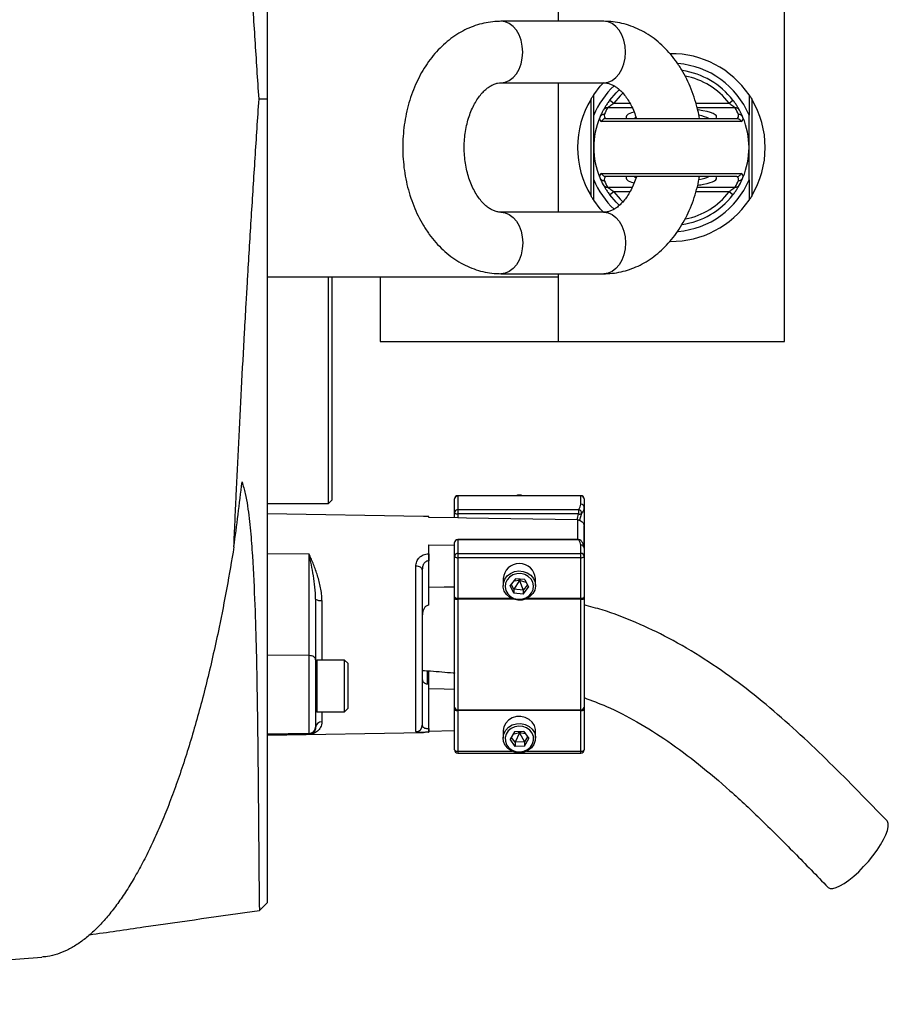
# Model space of a CAD drawing. Header units: millimetres. Extents: x 536 to 2684, y 1129 to 1841.
# Tile 8 of 10: x 2416 to 2684, y 1205 to 1509. Entities that reach past the tile are written whole.
import ezdxf

# ---------------------------------------------------------------- set-up
doc = ezdxf.new("R2010")
doc.units = ezdxf.units.MM

msp = doc.modelspace()

# ---------------------------------------------------------------- linework, layer by layer
at = {"color": 7, "linetype": 'Continuous', "lineweight": 25}
for p, q in [((2492.1, 1732.93), (2492.1, 1484.51)), ((2582.1, 1529.51), (2582.1, 1508.51)), ((2652.1, 1409.51), (2652.1, 1529.51)), ((2596.24, 1508.51), (2564.43, 1508.51)), ((2564.43, 1489.51), (2596.24, 1489.51)), ((2582.1, 1489.51), (2582.1, 1449.51)), ((2489.64, 1484.51), (2492.1, 1484.51)), ((2492.1, 1484.51), (2492.1, 1236.09)), ((2592.28, 1454.53), (2592.28, 1484.49)), ((2598.1, 1484.16), (2599.28, 1483.25)), ((2634.92, 1483.25), (2636.11, 1484.16)), ((2641.93, 1484.49), (2641.93, 1454.53)), ((2593.1, 1469.51), (2593.1, 1479.51)), ((2641.1, 1469.51), (2641.1, 1479.51)), ((2638.69, 1477.51), (2595.52, 1477.51)), ((2596.91, 1478.51), (2637.3, 1478.51)), ((2593.1, 1459.51), (2593.1, 1469.51)), ((2641.1, 1459.51), (2641.1, 1469.51)), ((2595.52, 1461.51), (2638.69, 1461.51)), ((2637.3, 1460.51), (2596.91, 1460.51)), ((2599.28, 1455.77), (2598.1, 1454.86)), ((2636.11, 1454.86), (2634.92, 1455.77)), ((2596.24, 1449.51), (2564.43, 1449.51)), ((2564.43, 1430.51), (2596.24, 1430.51)), ((2582.1, 1430.51), (2582.1, 1409.51)), ((2492.1, 1429.51), (2582.1, 1429.51)), ((2511.1, 1359.51), (2511.1, 1429.51)), ((2512.1, 1429.51), (2512.1, 1360.51)), ((2527.1, 1429.51), (2527.1, 1409.51)), ((2527.1, 1409.51), (2582.1, 1409.51)), ((2582.1, 1409.51), (2652.1, 1409.51)), ((2511.1, 1359.51), (2512.1, 1360.51)), ((2550.1, 1356.69), (2550.1, 1360.91)), ((2589.1, 1361.91), (2551.1, 1361.91)), ((2551.1, 1361.82), (2551.1, 1357.59)), ((2589.1, 1361.82), (2551.1, 1361.82)), ((2589.1, 1359.26), (2589.1, 1361.82)), ((2590.1, 1360.91), (2590.1, 1358.36)), ((2492.1, 1359.51), (2511.1, 1359.51)), ((2551.1, 1357.59), (2551.1, 1356.27)), ((2551.1, 1357.59), (2588.4, 1357.59)), ((2588.4, 1357.59), (2588.4, 1356.27)), ((2590.1, 1358.36), (2590.1, 1345.72)), ((2540.46, 1355.5), (2492.1, 1356.34)), ((2542.1, 1355.47), (2542.07, 1355.47)), ((2542.1, 1355.18), (2542.1, 1355.47)), ((2551.1, 1355.03), (2542.1, 1355.18)), ((2550.1, 1355.05), (2550.1, 1356.69)), ((2588.4, 1356.27), (2551.1, 1356.27)), ((2551.1, 1356.27), (2551.1, 1355.03)), ((2588.14, 1354.42), (2587.93, 1354.42)), ((2590.1, 1345.93), (2590.1, 1352.51)), ((2588.4, 1348.39), (2551.1, 1348.39)), ((2551.1, 1348.3), (2551.1, 1344.07)), ((2588.4, 1348.3), (2551.1, 1348.3)), ((2542.1, 1346.73), (2550.1, 1346.6)), ((2542.1, 1343.92), (2542.1, 1346.73)), ((2550.1, 1343.16), (2550.1, 1347.39)), ((2589.1, 1344.07), (2589.1, 1346.63)), ((2590.1, 1345.72), (2590.1, 1343.16)), ((2505.14, 1343.81), (2492.1, 1343.95)), ((2505.14, 1312.49), (2505.14, 1343.81)), ((2542.07, 1343.92), (2542.1, 1343.92)), ((2550.1, 1330.62), (2550.1, 1343.16)), ((2551.1, 1344.07), (2551.1, 1342.74)), ((2551.1, 1344.07), (2589.1, 1344.07)), ((2589.1, 1342.74), (2551.1, 1342.74)), ((2551.1, 1342.74), (2551.1, 1330.2)), ((2589.1, 1342.74), (2589.1, 1344.07)), ((2589.1, 1330.2), (2589.1, 1342.74)), ((2590.1, 1343.16), (2590.1, 1330.62)), ((2538.14, 1289), (2538.14, 1340.12)), ((2540.1, 1339.04), (2540.1, 1290.99)), ((2542.07, 1341.77), (2542.07, 1328.06)), ((2542.1, 1341.77), (2542.07, 1341.77)), ((2542.1, 1328.06), (2542.1, 1341.77)), ((2565.1, 1336.29), (2565.1, 1334.12)), ((2568.92, 1336.25), (2567.23, 1334.13)), ((2571.8, 1335.98), (2568.92, 1336.25)), ((2569.82, 1336.17), (2570.1, 1335.74)), ((2570.51, 1336.1), (2570.1, 1335.74)), ((2571.8, 1335.98), (2572.98, 1333.59)), ((2575.1, 1334.12), (2575.1, 1336.29)), ((2568.41, 1331.74), (2567.23, 1334.13)), ((2568.41, 1333.01), (2567.62, 1334.61)), ((2570.1, 1335.74), (2568.35, 1335.53)), ((2570.1, 1335.74), (2568.41, 1333.01)), ((2568.41, 1333.01), (2568.41, 1331.74)), ((2571.29, 1332.74), (2568.41, 1333.01)), ((2572.24, 1335.09), (2570.1, 1335.74)), ((2570.1, 1335.74), (2571.29, 1332.74)), ((2572.59, 1334.38), (2571.29, 1332.74)), ((2571.29, 1331.47), (2572.98, 1333.59)), ((2507.1, 1329.95), (2507.1, 1311.22)), ((2550.1, 1330.02), (2550.1, 1330.62)), ((2550.1, 1296.41), (2550.1, 1330.02)), ((2551.1, 1330.2), (2551.1, 1329.9)), ((2551.1, 1329.9), (2551.1, 1295.73)), ((2571.29, 1331.47), (2568.41, 1331.74)), ((2571.29, 1332.74), (2571.29, 1331.47)), ((2589.1, 1329.9), (2589.1, 1330.2)), ((2589.1, 1295.73), (2589.1, 1329.9)), ((2590.1, 1330.62), (2590.1, 1330.02)), ((2590.1, 1330.02), (2590.1, 1296.41)), ((2542.1, 1328.06), (2542.07, 1328.06)), ((2540.23, 1317.11), (2540.1, 1317.11)), ((2505.14, 1312.49), (2492.1, 1312.64)), ((2505.14, 1288.41), (2505.14, 1312.49)), ((2540.1, 1314.48), (2540.23, 1314.48)), ((2540.23, 1313.15), (2540.1, 1313.15)), ((2540.23, 1311.63), (2540.1, 1311.63)), ((2507.1, 1311.22), (2507.1, 1290.41)), ((2516.1, 1311.11), (2507.5, 1311.11)), ((2517.1, 1310.11), (2516.1, 1311.11)), ((2516.1, 1299.73), (2516.1, 1311.11)), ((2517.1, 1310.11), (2517.1, 1300.15)), ((2540.1, 1309.32), (2540.23, 1309.32)), ((2541.73, 1303.65), (2541.73, 1307.68)), ((2542.07, 1303.66), (2542.07, 1289.95)), ((2542.07, 1303.66), (2542.1, 1303.66)), ((2542.1, 1289.95), (2542.1, 1303.66)), ((2516.1, 1295.11), (2516.1, 1299.73)), ((2517.1, 1300.15), (2517.1, 1296.11)), ((2550.1, 1295.89), (2550.1, 1296.41)), ((2590.1, 1296.41), (2590.1, 1295.89)), ((2507.5, 1295.11), (2516.1, 1295.11)), ((2516.1, 1295.11), (2517.1, 1296.11)), ((2550.1, 1283.35), (2550.1, 1295.89)), ((2551.1, 1295.73), (2589.1, 1295.73)), ((2551.1, 1295.73), (2551.1, 1295.47)), ((2589.1, 1295.47), (2551.1, 1295.47)), ((2551.1, 1295.47), (2551.1, 1282.93)), ((2589.1, 1295.47), (2589.1, 1295.73)), ((2589.1, 1282.93), (2589.1, 1295.47)), ((2590.1, 1295.89), (2590.1, 1283.35)), ((2507.1, 1290.41), (2507.1, 1290.25)), ((2492.1, 1287.92), (2540.46, 1288.76)), ((2505.14, 1288.41), (2492.1, 1288.18)), ((2505.14, 1288.15), (2492.1, 1287.92)), ((2505.14, 1288.15), (2505.14, 1288.41)), ((2542.07, 1289.95), (2542.1, 1289.95)), ((2542.07, 1288.8), (2542.1, 1288.8)), ((2550.1, 1289.21), (2542.1, 1289.08)), ((2565.1, 1289.16), (2565.1, 1286.99)), ((2568.56, 1288.95), (2567.22, 1286.63)), ((2568.76, 1285.69), (2567.62, 1287.32)), ((2570.1, 1288.61), (2568.08, 1288.11)), ((2571.45, 1289.05), (2568.56, 1288.95)), ((2570.1, 1288.61), (2568.76, 1285.69)), ((2569.74, 1288.99), (2570.1, 1288.61)), ((2570.42, 1289.01), (2570.1, 1288.61)), ((2571.98, 1288.28), (2570.1, 1288.61)), ((2570.1, 1288.61), (2571.65, 1285.79)), ((2571.45, 1289.05), (2572.99, 1286.84)), ((2572.59, 1287.41), (2571.65, 1285.79)), ((2575.1, 1286.99), (2575.1, 1289.16)), ((2568.76, 1284.42), (2567.22, 1286.63)), ((2571.65, 1285.79), (2568.76, 1285.69)), ((2568.76, 1285.69), (2568.76, 1284.42)), ((2571.65, 1284.52), (2568.76, 1284.42)), ((2571.65, 1284.52), (2572.99, 1286.84)), ((2571.65, 1285.79), (2571.65, 1284.52)), ((2551.1, 1282.35), (2589.1, 1282.35)), ((2489.77, 1233.76), (2492.1, 1236.09))]:
    msp.add_line(p, q, dxfattribs=at)
at = {"color": 8, "linetype": 'Continuous', "lineweight": 25}
for p, q in [((2599.28, 1483.25), (2604.27, 1483.25)), ((2624.67, 1483.25), (2634.92, 1483.25)), ((2605.02, 1481.77), (2597.36, 1481.77)), ((2636.85, 1481.77), (2625.07, 1481.77)), ((2597.36, 1457.25), (2605.01, 1457.25)), ((2604.25, 1455.77), (2599.28, 1455.77)), ((2634.92, 1455.77), (2624.67, 1455.77)), ((2625.07, 1457.25), (2636.85, 1457.25)), ((2551.1, 1361.91), (2551.1, 1361.82)), ((2589.1, 1361.82), (2589.1, 1361.91)), ((2588.14, 1348.39), (2588.14, 1354.42)), ((2589.33, 1356.38), (2588.72, 1354.3)), ((2551.1, 1348.39), (2551.1, 1348.3)), ((2588.4, 1348.39), (2588.4, 1348.3)), ((2551.1, 1330.2), (2567.6, 1330.2)), ((2568.27, 1329.9), (2551.1, 1329.9)), ((2589.1, 1329.9), (2571.94, 1329.9)), ((2572.61, 1330.2), (2589.1, 1330.2)), ((2509.07, 1329.51), (2509.07, 1311.11)), ((2507.5, 1311.11), (2507.5, 1299.73)), ((2542.07, 1307.73), (2542.07, 1303.71)), ((2507.5, 1299.73), (2507.5, 1295.11)), ((2509.07, 1295.11), (2509.07, 1292.03)), ((2551.1, 1282.93), (2567.89, 1282.93)), ((2551.1, 1282.93), (2551.1, 1282.35)), ((2572.32, 1282.93), (2589.1, 1282.93)), ((2589.1, 1282.35), (2589.1, 1282.93))]:
    msp.add_line(p, q, dxfattribs=at)
at = {"color": 8, "linetype": 'Continuous', "lineweight": 25, "flags": 128}
for points in [[(2564.43, 1489.51), (2565.74, 1489.69), (2567, 1490.23), (2568.16, 1491.11), (2569.18, 1492.29), (2570.01, 1493.73), (2570.63, 1495.38), (2571.01, 1497.16), (2571.14, 1499.01), (2571.01, 1500.86), (2570.63, 1502.65), (2570.01, 1504.29), (2569.18, 1505.73), (2568.16, 1506.91), (2567, 1507.79), (2565.74, 1508.33), (2564.43, 1508.51)], [(2596.24, 1489.51), (2597.56, 1489.69), (2598.82, 1490.23), (2599.98, 1491.11), (2600.99, 1492.29), (2601.83, 1493.73), (2602.45, 1495.38), (2602.83, 1497.16), (2602.96, 1499.01), (2602.83, 1500.86), (2602.45, 1502.65), (2601.83, 1504.29), (2600.99, 1505.73), (2599.98, 1506.91), (2598.82, 1507.79), (2597.56, 1508.33), (2596.24, 1508.51), (2596.24, 1508.51)], [(2602.11, 1486.29), (2601.22, 1485.45), (2599.28, 1483.25)], [(2599.28, 1455.77), (2601.22, 1453.57), (2602.1, 1452.74)], [(2564.43, 1449.51), (2565.74, 1449.33), (2567, 1448.79), (2568.16, 1447.91), (2569.18, 1446.73), (2570.01, 1445.29), (2570.63, 1443.65), (2571.01, 1441.86), (2571.14, 1440.01), (2571.01, 1438.16), (2570.63, 1436.38), (2570.01, 1434.73), (2569.18, 1433.29), (2568.16, 1432.11), (2567, 1431.23), (2565.74, 1430.69), (2564.43, 1430.51)], [(2596.24, 1449.51), (2597.56, 1449.33), (2598.82, 1448.79), (2599.98, 1447.91), (2600.99, 1446.73), (2601.83, 1445.29), (2602.45, 1443.65), (2602.83, 1441.86), (2602.96, 1440.01), (2602.83, 1438.16), (2602.45, 1436.38), (2601.83, 1434.73), (2600.99, 1433.29), (2599.98, 1432.11), (2598.82, 1431.23), (2597.56, 1430.69), (2596.24, 1430.51), (2596.24, 1430.51)]]:
    msp.add_lwpolyline(points, dxfattribs=at)
at = {"color": 7, "linetype": 'Continuous', "lineweight": 25, "flags": 128}
for points in [[(2593.1, 1485.79), (2595.12, 1488.43), (2596.18, 1489.59)], [(2598.1, 1484.16), (2600.02, 1486.37), (2601.1, 1487.4)], [(2601.1, 1451.62), (2600.02, 1452.66), (2598.1, 1454.86)], [(2596.19, 1449.42), (2595.12, 1450.59), (2593.1, 1453.23)], [(2550.1, 1356.69), (2550.12, 1356.61), (2550.18, 1356.53), (2550.27, 1356.45), (2550.4, 1356.39), (2550.55, 1356.34), (2550.72, 1356.3), (2550.91, 1356.27), (2551.1, 1356.27)], [(2587.93, 1354.42), (2553.72, 1354.99), (2551.1, 1355.03)], [(2550.1, 1343.16), (2550.12, 1343.08), (2550.18, 1343), (2550.27, 1342.93), (2550.4, 1342.87), (2550.55, 1342.81), (2550.72, 1342.77), (2550.91, 1342.75), (2551.1, 1342.74)], [(2589.1, 1342.74), (2589.3, 1342.75), (2589.49, 1342.77), (2589.66, 1342.81), (2589.81, 1342.87), (2589.94, 1342.93), (2590.03, 1343), (2590.09, 1343.08), (2590.1, 1343.16)], [(2540.1, 1339.04), (2540.07, 1339.25), (2539.96, 1339.45), (2539.77, 1339.64), (2539.53, 1339.8), (2539.23, 1339.93), (2538.89, 1340.03), (2538.52, 1340.1), (2538.14, 1340.12)], [(2569.59, 1329.61), (2568.27, 1329.9), (2567.08, 1330.5), (2566.12, 1331.38), (2565.45, 1332.45), (2565.13, 1333.65), (2565.18, 1334.88), (2565.59, 1336.06), (2566.33, 1337.09), (2567.36, 1337.9), (2568.59, 1338.43), (2569.93, 1338.64), (2571.29, 1338.52), (2572.55, 1338.07), (2573.64, 1337.32), (2574.46, 1336.34), (2574.96, 1335.19), (2575.1, 1333.96), (2574.87, 1332.75), (2574.29, 1331.63), (2573.39, 1330.7), (2572.25, 1330.02), (2570.96, 1329.65), (2569.59, 1329.61)], [(2569.66, 1329.89), (2570.91, 1329.94), (2572.09, 1330.3), (2573.12, 1330.96), (2573.9, 1331.84), (2574.37, 1332.89), (2574.5, 1334.02), (2574.27, 1335.14), (2573.71, 1336.15), (2572.85, 1336.98), (2571.77, 1337.55), (2570.55, 1337.83), (2569.3, 1337.78), (2568.12, 1337.42), (2567.09, 1336.77), (2566.31, 1335.88), (2565.84, 1334.83), (2565.71, 1333.7), (2565.94, 1332.58), (2566.5, 1331.57), (2567.36, 1330.74), (2568.44, 1330.17), (2569.66, 1329.89)], [(2542.1, 1333.64), (2546.87, 1333.73), (2550.1, 1333.78)], [(2550.1, 1330.62), (2550.12, 1330.54), (2550.18, 1330.46), (2550.27, 1330.38), (2550.4, 1330.32), (2550.55, 1330.27), (2550.72, 1330.23), (2550.91, 1330.2), (2551.1, 1330.2)], [(2589.1, 1330.2), (2589.3, 1330.2), (2589.49, 1330.23), (2589.66, 1330.27), (2589.81, 1330.32), (2589.94, 1330.38), (2590.03, 1330.46), (2590.09, 1330.54), (2590.1, 1330.62)], [(2507.1, 1311.22), (2507.07, 1311.46), (2506.96, 1311.7), (2506.77, 1311.92), (2506.53, 1312.11), (2506.23, 1312.27), (2505.89, 1312.39), (2505.52, 1312.46), (2505.14, 1312.49)], [(2550.1, 1302.02), (2546.87, 1302.08), (2542.1, 1302.17)], [(2550.1, 1295.89), (2550.12, 1295.81), (2550.18, 1295.73), (2550.27, 1295.66), (2550.4, 1295.59), (2550.55, 1295.54), (2550.72, 1295.5), (2550.91, 1295.48), (2551.1, 1295.47)], [(2575.1, 1289.16), (2575.08, 1289.65), (2574.75, 1290.85), (2574.07, 1291.92), (2573.1, 1292.79), (2571.91, 1293.39), (2570.59, 1293.67), (2569.23, 1293.63), (2567.93, 1293.25), (2566.8, 1292.56), (2565.91, 1291.63), (2565.33, 1290.51), (2565.11, 1289.29), (2565.1, 1289.16)], [(2589.1, 1295.47), (2589.3, 1295.48), (2589.49, 1295.5), (2589.66, 1295.54), (2589.81, 1295.59), (2589.94, 1295.66), (2590.03, 1295.73), (2590.09, 1295.81), (2590.1, 1295.89)], [(2570.3, 1282.46), (2568.95, 1282.58), (2567.68, 1283.03), (2566.59, 1283.77), (2565.76, 1284.74), (2565.25, 1285.89), (2565.11, 1287.12), (2565.33, 1288.33), (2565.91, 1289.45), (2566.8, 1290.39), (2567.93, 1291.07), (2569.23, 1291.45), (2570.59, 1291.5), (2571.91, 1291.21), (2573.1, 1290.61), (2574.07, 1289.74), (2574.75, 1288.67), (2575.08, 1287.48), (2575.04, 1286.24), (2574.63, 1285.06), (2573.89, 1284.03), (2572.87, 1283.21), (2571.64, 1282.68), (2570.3, 1282.46)], [(2570.28, 1282.75), (2571.51, 1282.95), (2572.63, 1283.47), (2573.54, 1284.24), (2574.18, 1285.22), (2574.48, 1286.32), (2574.43, 1287.46), (2574.03, 1288.53), (2573.31, 1289.46), (2572.34, 1290.17), (2571.18, 1290.6), (2569.93, 1290.72), (2568.7, 1290.51), (2567.58, 1290), (2566.67, 1289.22), (2566.03, 1288.25), (2565.73, 1287.14), (2565.78, 1286.01), (2566.18, 1284.93), (2566.9, 1284.01), (2567.87, 1283.3), (2569.03, 1282.87), (2570.28, 1282.75)], [(2550.1, 1283.35), (2550.12, 1283.27), (2550.18, 1283.19), (2550.27, 1283.11), (2550.4, 1283.05), (2550.55, 1283), (2550.72, 1282.96), (2550.91, 1282.93), (2551.1, 1282.93)], [(2589.1, 1282.93), (2589.3, 1282.93), (2589.49, 1282.96), (2589.66, 1283), (2589.81, 1283.05), (2589.94, 1283.11), (2590.03, 1283.19), (2590.09, 1283.27), (2590.1, 1283.35)], [(2665.48, 1240.89), (2665.54, 1240.83), (2666.14, 1240.54), (2666.97, 1240.52), (2667.99, 1240.77), (2669.18, 1241.29), (2670.52, 1242.07), (2671.96, 1243.09), (2673.46, 1244.31), (2675, 1245.71), (2676.53, 1247.26), (2678.01, 1248.9), (2679.4, 1250.6), (2680.67, 1252.32), (2681.78, 1254), (2682.71, 1255.62), (2683.42, 1257.11), (2683.91, 1258.46), (2684.16, 1259.61), (2684.16, 1260.55), (2683.91, 1261.24), (2683.76, 1261.43)], [(2229.88, 1204.72), (2359.75, 1214.52), (2422.46, 1219.25)]]:
    msp.add_lwpolyline(points, dxfattribs=at)
at = {"color": 7, "linetype": 'Continuous', "lineweight": 25}
for centre, radius, start, end in [((2617.1, 1469.51), 29, 34.1484, 90.6211), ((2617.1, 1469.51), 26, 22.6199, 85.5708), ((2617.1, 1469.51), 24, 37.6262, 81.8051), ((2617.1, 1469.51), 26, 132.8133, 157.3801), ((2617.1, 1469.51), 29, 148.8902, 211.1098), ((2617.1, 1469.51), 29, 328.8902, 31.1098), ((2617.1, 1469.51), 24, 151.339, 157.1539), ((2596.34, 1478.25), 1.47, 88.7254, 156.827), ((2597.32, 1480.31), 1.46, 88.4964, 151.0501), ((2597.36, 1479.4), 1.04, 162.3254, 239.69), ((2617.1, 1470.98), 22.5, 151.339, 157.1539), ((2636.89, 1480.31), 1.46, 28.9499, 91.5036), ((2617.1, 1470.98), 22.5, 22.8461, 28.661), ((2636.85, 1479.4), 1.04, 300.31, 17.6746), ((2637.87, 1478.25), 1.47, 23.173, 91.2746), ((2617.1, 1469.51), 24, 22.8461, 28.661), ((2617.1, 1469.51), 24, 157.1539, 202.8461), ((2596.06, 1478.5), 1.13, 162.7903, 240.9577), ((2638.15, 1478.5), 1.13, 299.0423, 17.2097), ((2617.1, 1469.51), 24, 337.1539, 22.8461), ((2596.06, 1460.53), 1.13, 119.0423, 197.2097), ((2638.15, 1460.53), 1.13, 342.7903, 60.9577), ((2617.1, 1469.51), 26, 202.6199, 227.1686), ((2596.34, 1460.77), 1.47, 203.173, 271.2746), ((2617.1, 1469.51), 24, 202.8461, 208.661), ((2597.32, 1458.71), 1.46, 208.9499, 271.5036), ((2597.36, 1459.62), 1.04, 120.31, 197.6746), ((2617.1, 1468.04), 22.5, 202.8461, 208.661), ((2617.1, 1469.51), 26, 274.5141, 337.3801), ((2617.1, 1468.04), 22.5, 331.339, 337.1539), ((2636.89, 1458.71), 1.46, 268.4964, 331.0501), ((2636.85, 1459.62), 1.04, 342.3254, 59.69), ((2637.87, 1460.77), 1.47, 268.7254, 336.827), ((2617.1, 1469.51), 24, 331.339, 337.1539), ((2617.1, 1469.51), 24, 278.036, 322.3738), ((2617.1, 1469.51), 29, 269.3636, 325.8516), ((2551.1, 1360.91), 1, 90, 180), ((2551.06, 1360.86), 0.957, 87.3247, 177.0479), ((2570.1, 1358.82), 3.28, 70.563, 109.437), ((2589.1, 1360.91), 1, 0, 90), ((2589.15, 1360.86), 0.957, 2.9521, 92.6753), ((2551.06, 1356.64), 0.957, 87.3247, 177.0479), ((2588.25, 1356.52), 1.09, 352.4634, 81.7428), ((2589.15, 1358.31), 0.957, 2.9521, 92.6753), ((2588.74, 1357.37), 1.16, 253.119, 300.4631), ((2551.1, 1347.39), 1, 90, 180), ((2551.06, 1347.34), 0.957, 87.3247, 177.0479), ((2588.4, 1347.39), 1, 40.9851, 90), ((2589.15, 1345.67), 0.957, 2.9521, 92.6753), ((2456.66, 1342.85), 85.42, 359.2782, 0.7218), ((2551.06, 1343.11), 0.957, 87.3247, 177.0479), ((2589.15, 1343.11), 0.957, 2.9521, 92.6753), ((2570.1, 1335.9), 5.02, 4.4393, 175.5607), ((2508.61, 1332.09), 2.61, 234.8587, 280.1607), ((2550.86, 1331.99), 2.1, 248.9941, 276.7189), ((2589.35, 1331.99), 2.1, 263.2811, 291.0059), ((2507.5, 1310.71), 0.4, 90, 180), ((2550.97, 1296.61), 0.888, 192.8925, 278.7196), ((2589.24, 1296.61), 0.888, 261.2804, 347.1075), ((2507.5, 1295.51), 0.4, 180, 270), ((2505.1, 1290.41), 2, 270.9994, 359.9994), ((2508.99, 1290.14), 1.89, 87.7132, 176.4652), ((2538.11, 1290.99), 1.99, 270.7545, 359.7637), ((2522.06, 1289.37), 20.02, 358.348, 1.652), ((2551.1, 1283.35), 1, 180, 270), ((2589.1, 1283.35), 1, 270, 0)]:
    msp.add_arc(centre, radius, start, end, dxfattribs=at)
at = {"color": 8, "linetype": 'Continuous', "lineweight": 25}
for centre, radius, start, end in [((2617.1, 1469.51), 22.5, 37.6262, 79.0649), ((2617.1, 1469.51), 22.5, 281.185, 322.3738), ((2588.56, 1347.49), 0.817, 43.5963, 100.8042)]:
    msp.add_arc(centre, radius, start, end, dxfattribs=at)
for centre, major_axis, ratio, start_param, end_param in [((2617.1, 1478.94), (14, 0), 0.194444, 2.55405, 3.30038), ((2617.1, 1478.94), (14, 0), 0.194444, 6.124398, 7.223953), ((2617.1, 1477.47), (12.5, 0), 0.217778, 0.392792, 0.824784), ((2617.1, 1477.47), (12.5, 0), 0.217778, 2.656633, 2.748801), ((2617.1, 1460.08), (14, 0), 0.194444, 2.982805, 3.731471), ((2617.1, 1461.55), (12.5, 0), 0.217778, 3.534384, 3.647206), ((2617.1, 1461.55), (12.5, 0), 0.217778, 5.474528, 5.890394), ((2617.1, 1460.08), (14, 0), 0.194444, 5.501087, 6.441973)]:
    msp.add_ellipse(centre, major_axis=major_axis, ratio=ratio, start_param=start_param, end_param=end_param, dxfattribs=at)
at = {"color": 7, "linetype": 'Continuous', "lineweight": 25}
for centre, major_axis, ratio, start_param, end_param in [((2617.1, 1460.08), (14, 0), 0.194444, 5.340168, 5.501087), ((2395.38, 1499.09), (0, 346.57), 0.278119, 4.255142, 4.318751)]:
    msp.add_ellipse(centre, major_axis=major_axis, ratio=ratio, start_param=start_param, end_param=end_param, dxfattribs=at)
for points, knots in [([(2489.64, 1484.51), (2489.23, 1490.62), (2488.83, 1496.7), (2488.04, 1508.81), (2487.66, 1514.83), (2486.54, 1532.84), (2485.83, 1544.75), (2485.09, 1558.02), (2485, 1559.49), (2484.84, 1562.42), (2484.76, 1563.88), (2484.52, 1568.24), (2484.37, 1571.12), (2483.92, 1579.7), (2483.63, 1585.32), (2483.08, 1596.38), (2482.82, 1601.82), (2482.32, 1612.52), (2482.09, 1617.77), (2481.86, 1622.94)], [0, 0, 0, 0, 0.125, 0.125, 0.25, 0.25, 0.5, 0.5, 0.53125, 0.53125, 0.5625, 0.5625, 0.625, 0.625, 0.75, 0.75, 0.875, 0.875, 1, 1, 1, 1]), ([(2564.43, 1508.51), (2563.8, 1508.5), (2562.26, 1508.46), (2559.81, 1508.12), (2557.12, 1507.45), (2554.49, 1506.47), (2551.95, 1505.2), (2549.51, 1503.64), (2547.19, 1501.81), (2545.01, 1499.71), (2542.98, 1497.35), (2541.12, 1494.76), (2539.45, 1491.95), (2537.99, 1488.96), (2536.74, 1485.8), (2535.72, 1482.51), (2534.94, 1479.11), (2534.39, 1475.64), (2534.09, 1472.11), (2534.03, 1468.57), (2534.22, 1465.03), (2534.65, 1461.52), (2535.33, 1458.07), (2536.25, 1454.71), (2537.4, 1451.45), (2538.79, 1448.34), (2540.41, 1445.39), (2542.24, 1442.63), (2544.28, 1440.11), (2546.5, 1437.83), (2548.88, 1435.83), (2551.4, 1434.14), (2554.04, 1432.75), (2556.75, 1431.69), (2559.51, 1430.96), (2562.08, 1430.57), (2563.72, 1430.53), (2564.43, 1430.51)], [0, 0, 0, 0, 0.018361, 0.045573, 0.072781, 0.100096, 0.127624, 0.155447, 0.18362, 0.212163, 0.241059, 0.270261, 0.299703, 0.329312, 0.359023, 0.388786, 0.418562, 0.448339, 0.478118, 0.507907, 0.537719, 0.567565, 0.597459, 0.627412, 0.657431, 0.687511, 0.717627, 0.747726, 0.77774, 0.80758, 0.837152, 0.866369, 0.895175, 0.923551, 0.951524, 0.979157, 1, 1, 1, 1]), ([(2625.78, 1478.51), (2625.63, 1479.32), (2625.27, 1481.29), (2624.42, 1484.31), (2623.27, 1487.57), (2621.88, 1490.69), (2620.26, 1493.63), (2618.43, 1496.39), (2616.39, 1498.92), (2614.17, 1501.19), (2611.79, 1503.19), (2609.27, 1504.89), (2606.63, 1506.27), (2603.92, 1507.33), (2601.16, 1508.06), (2598.59, 1508.45), (2596.95, 1508.49), (2596.24, 1508.51)], [0, 0, 0, 0, 0.0496191, 0.1203384, 0.1912123, 0.2622297, 0.3333313, 0.4043942, 0.4752551, 0.5457065, 0.6155236, 0.6845043, 0.7525127, 0.8195078, 0.8855507, 0.9507915, 1, 1, 1, 1]), ([(2564.43, 1449.51), (2564.29, 1449.51), (2563.8, 1449.53), (2562.99, 1449.67), (2561.92, 1450.06), (2560.86, 1450.66), (2559.75, 1451.49), (2558.62, 1452.59), (2557.51, 1453.98), (2556.46, 1455.6), (2555.51, 1457.44), (2554.69, 1459.48), (2554.02, 1461.68), (2553.51, 1464.02), (2553.18, 1466.45), (2553.04, 1468.93), (2553.09, 1471.43), (2553.33, 1473.9), (2553.76, 1476.28), (2554.36, 1478.55), (2555.12, 1480.67), (2556.01, 1482.59), (2557, 1484.3), (2558.06, 1485.77), (2559.16, 1486.99), (2560.27, 1487.95), (2561.36, 1488.67), (2562.41, 1489.16), (2563.43, 1489.46), (2564.09, 1489.49), (2564.43, 1489.51)], [0, 0, 0, 0, 0.017181, 0.062139, 0.101414, 0.137691, 0.172273, 0.208942, 0.244632, 0.279886, 0.315024, 0.350174, 0.385415, 0.420777, 0.456249, 0.491799, 0.527379, 0.562931, 0.59839, 0.63371, 0.668859, 0.703829, 0.738651, 0.773414, 0.808241, 0.843387, 0.879296, 0.916692, 0.956783, 1, 1, 1, 1]), ([(2596.24, 1489.51), (2596.38, 1489.51), (2596.87, 1489.5), (2597.68, 1489.35), (2598.75, 1488.96), (2599.81, 1488.36), (2600.92, 1487.53), (2602.05, 1486.43), (2603.16, 1485.04), (2604.21, 1483.43), (2605.15, 1481.58), (2605.84, 1479.93), (2606.16, 1478.85), (2606.26, 1478.51)], [0, 0, 0, 0, 0.046897, 0.169609, 0.276812, 0.375829, 0.470221, 0.57031, 0.667726, 0.763954, 0.859862, 0.955805, 1, 1, 1, 1]), ([(2592.28, 1484.49), (2592.37, 1484.65), (2592.46, 1484.79), (2592.63, 1485.07), (2592.72, 1485.21), (2592.88, 1485.46), (2592.96, 1485.57), (2593.07, 1485.74), (2593.1, 1485.79), (2593.1, 1485.79)], [0, 0, 0, 0, 0.25, 0.25, 0.5, 0.5, 0.75, 0.75, 1, 1, 1, 1]), ([(2641.1, 1485.79), (2641.1, 1485.79), (2641.11, 1485.78), (2641.14, 1485.73), (2641.17, 1485.7), (2641.22, 1485.61), (2641.26, 1485.56), (2641.33, 1485.46), (2641.37, 1485.4), (2641.49, 1485.21), (2641.57, 1485.07), (2641.75, 1484.79), (2641.84, 1484.65), (2641.93, 1484.49)], [0, 0, 0, 0, 0.125, 0.125, 0.25, 0.25, 0.375, 0.375, 0.5, 0.5, 0.75, 0.75, 1, 1, 1, 1]), ([(2481.86, 1346.08), (2481.98, 1348.68), (2482.09, 1351.3), (2482.33, 1356.58), (2482.45, 1359.25), (2482.82, 1367.29), (2483.08, 1372.73), (2483.91, 1389.3), (2484.51, 1400.66), (2485.33, 1415.27), (2485.49, 1418.21), (2485.75, 1422.66), (2485.83, 1424.14), (2486.01, 1427.12), (2486.1, 1428.62), (2486.54, 1436.1), (2486.91, 1442.11), (2487.66, 1454.16), (2488.04, 1460.2), (2488.83, 1472.33), (2489.23, 1478.41), (2489.64, 1484.51)], [0, 0, 0, 0, 0.0625, 0.0625, 0.125, 0.125, 0.25, 0.25, 0.5, 0.5, 0.5625, 0.5625, 0.59375, 0.59375, 0.625, 0.625, 0.75, 0.75, 0.875, 0.875, 1, 1, 1, 1]), ([(2598.1, 1484.16), (2597.85, 1483.84), (2597.61, 1483.52), (2597.17, 1482.88), (2596.96, 1482.56), (2596.68, 1482.12), (2596.6, 1481.98), (2596.44, 1481.72), (2596.37, 1481.59), (2596.24, 1481.38), (2596.19, 1481.28), (2596.1, 1481.12), (2596.07, 1481.06), (2596.05, 1481.02)], [0, 0, 0, 0, 0.25, 0.25, 0.5, 0.5, 0.625, 0.625, 0.75, 0.75, 0.875, 0.875, 1, 1, 1, 1]), ([(2597.36, 1481.77), (2597.39, 1481.8), (2597.42, 1481.83), (2597.53, 1481.92), (2597.59, 1481.98), (2597.79, 1482.15), (2597.95, 1482.29), (2598.31, 1482.56), (2598.49, 1482.7), (2598.88, 1482.98), (2599.08, 1483.12), (2599.28, 1483.25)], [0, 0, 0, 0, 0.125, 0.125, 0.25, 0.25, 0.5, 0.5, 0.75, 0.75, 1, 1, 1, 1]), ([(2634.92, 1483.25), (2635.13, 1483.12), (2635.33, 1482.98), (2635.71, 1482.71), (2635.9, 1482.56), (2636.25, 1482.29), (2636.42, 1482.15), (2636.62, 1481.98), (2636.68, 1481.92), (2636.78, 1481.83), (2636.82, 1481.8), (2636.85, 1481.77)], [0, 0, 0, 0, 0.25, 0.25, 0.5, 0.5, 0.75, 0.75, 0.875, 0.875, 1, 1, 1, 1]), ([(2638.16, 1481.02), (2638.14, 1481.06), (2638.11, 1481.12), (2638.02, 1481.28), (2637.96, 1481.38), (2637.84, 1481.6), (2637.77, 1481.72), (2637.61, 1481.98), (2637.52, 1482.12), (2637.34, 1482.42), (2637.24, 1482.57), (2637.03, 1482.88), (2636.93, 1483.04), (2636.59, 1483.52), (2636.36, 1483.84), (2636.11, 1484.16)], [0, 0, 0, 0, 0.125, 0.125, 0.25, 0.25, 0.375, 0.375, 0.5, 0.5, 0.625, 0.625, 0.75, 0.75, 1, 1, 1, 1]), ([(2596.83, 1478.51), (2596.69, 1478.5), (2596.55, 1478.47), (2596.28, 1478.37), (2596.15, 1478.3), (2595.92, 1478.13), (2595.81, 1478.02), (2595.64, 1477.78), (2595.57, 1477.65), (2595.52, 1477.51)], [0, 0, 0, 0, 0.25, 0.25, 0.5, 0.5, 0.75, 0.75, 1, 1, 1, 1]), ([(2637.37, 1478.51), (2637.52, 1478.5), (2637.66, 1478.47), (2637.93, 1478.37), (2638.06, 1478.3), (2638.29, 1478.13), (2638.39, 1478.02), (2638.57, 1477.78), (2638.64, 1477.65), (2638.69, 1477.51)], [0, 0, 0, 0, 0.25, 0.25, 0.5, 0.5, 0.75, 0.75, 1, 1, 1, 1]), ([(2596.83, 1460.51), (2596.69, 1460.52), (2596.55, 1460.55), (2596.28, 1460.65), (2596.15, 1460.72), (2595.92, 1460.9), (2595.81, 1461), (2595.64, 1461.24), (2595.57, 1461.37), (2595.52, 1461.51)], [0, 0, 0, 0, 0.25, 0.25, 0.5, 0.5, 0.75, 0.75, 1, 1, 1, 1]), ([(2637.37, 1460.51), (2637.52, 1460.52), (2637.66, 1460.55), (2637.93, 1460.65), (2638.06, 1460.72), (2638.29, 1460.9), (2638.39, 1461), (2638.57, 1461.24), (2638.64, 1461.37), (2638.69, 1461.51)], [0, 0, 0, 0, 0.25, 0.25, 0.5, 0.5, 0.75, 0.75, 1, 1, 1, 1]), ([(2596.05, 1458), (2596.07, 1457.96), (2596.1, 1457.9), (2596.19, 1457.74), (2596.24, 1457.64), (2596.37, 1457.42), (2596.44, 1457.3), (2596.6, 1457.04), (2596.69, 1456.9), (2596.87, 1456.6), (2596.97, 1456.45), (2597.17, 1456.14), (2597.28, 1455.98), (2597.62, 1455.5), (2597.85, 1455.18), (2598.1, 1454.86)], [0, 0, 0, 0, 0.125, 0.125, 0.25, 0.25, 0.375, 0.375, 0.5, 0.5, 0.625, 0.625, 0.75, 0.75, 1, 1, 1, 1]), ([(2606.28, 1460.51), (2606.28, 1460.5), (2606.08, 1459.74), (2605.54, 1458.36), (2604.67, 1456.43), (2603.67, 1454.72), (2602.61, 1453.25), (2601.51, 1452.04), (2600.4, 1451.07), (2599.31, 1450.35), (2598.26, 1449.86), (2597.24, 1449.56), (2596.58, 1449.53), (2596.24, 1449.51)], [0, 0, 0, 0, 0.000971, 0.096837, 0.192216, 0.28719, 0.382002, 0.476991, 0.57285, 0.670788, 0.772785, 0.88213, 1, 1, 1, 1]), ([(2596.24, 1430.51), (2596.87, 1430.52), (2598.41, 1430.56), (2600.86, 1430.9), (2603.55, 1431.58), (2606.18, 1432.55), (2608.72, 1433.82), (2611.16, 1435.38), (2613.48, 1437.21), (2615.66, 1439.32), (2617.69, 1441.67), (2619.55, 1444.26), (2621.22, 1447.07), (2622.68, 1450.06), (2623.93, 1453.22), (2624.93, 1456.52), (2625.55, 1458.96), (2625.75, 1460.32), (2625.78, 1460.51)], [0, 0, 0, 0, 0.0433465, 0.1075873, 0.1718176, 0.2363025, 0.3012879, 0.3669709, 0.4334803, 0.5008628, 0.5690794, 0.6380187, 0.707523, 0.7774223, 0.8475637, 0.9178257, 0.9881187, 1, 1, 1, 1]), ([(2636.11, 1454.86), (2636.36, 1455.18), (2636.6, 1455.5), (2637.04, 1456.14), (2637.25, 1456.46), (2637.53, 1456.9), (2637.61, 1457.04), (2637.77, 1457.31), (2637.84, 1457.43), (2637.97, 1457.65), (2638.02, 1457.74), (2638.11, 1457.9), (2638.14, 1457.96), (2638.16, 1458)], [0, 0, 0, 0, 0.25, 0.25, 0.5, 0.5, 0.625, 0.625, 0.75, 0.75, 0.875, 0.875, 1, 1, 1, 1]), ([(2593.1, 1453.23), (2593.1, 1453.23), (2593.1, 1453.24), (2593.06, 1453.29), (2593.04, 1453.33), (2592.99, 1453.41), (2592.95, 1453.46), (2592.88, 1453.57), (2592.84, 1453.62), (2592.72, 1453.81), (2592.63, 1453.95), (2592.46, 1454.23), (2592.37, 1454.38), (2592.28, 1454.53)], [0, 0, 0, 0, 0.125, 0.125, 0.25, 0.25, 0.375, 0.375, 0.5, 0.5, 0.75, 0.75, 1, 1, 1, 1]), ([(2599.28, 1455.77), (2599.08, 1455.91), (2598.88, 1456.04), (2598.5, 1456.32), (2598.31, 1456.46), (2597.96, 1456.73), (2597.79, 1456.87), (2597.59, 1457.04), (2597.53, 1457.1), (2597.42, 1457.19), (2597.39, 1457.22), (2597.36, 1457.25)], [0, 0, 0, 0, 0.25, 0.25, 0.5, 0.5, 0.75, 0.75, 0.875, 0.875, 1, 1, 1, 1]), ([(2636.85, 1457.25), (2636.82, 1457.22), (2636.78, 1457.19), (2636.68, 1457.1), (2636.62, 1457.04), (2636.42, 1456.87), (2636.25, 1456.73), (2635.9, 1456.46), (2635.71, 1456.32), (2635.33, 1456.04), (2635.13, 1455.91), (2634.92, 1455.77)], [0, 0, 0, 0, 0.125, 0.125, 0.25, 0.25, 0.5, 0.5, 0.75, 0.75, 1, 1, 1, 1]), ([(2641.93, 1454.53), (2641.84, 1454.38), (2641.75, 1454.23), (2641.58, 1453.95), (2641.49, 1453.81), (2641.33, 1453.57), (2641.25, 1453.45), (2641.14, 1453.28), (2641.1, 1453.23), (2641.1, 1453.23)], [0, 0, 0, 0, 0.25, 0.25, 0.5, 0.5, 0.75, 0.75, 1, 1, 1, 1]), ([(2484.39, 1366.16), (2484.74, 1364.98), (2485.45, 1362.6), (2486.3, 1357.49), (2487.05, 1351.03), (2487.78, 1340.68), (2488.37, 1328.08), (2488.8, 1313.72), (2489, 1302.46), (2489.13, 1293.93), (2489.21, 1287.76), (2489.28, 1281.87), (2489.34, 1275.93), (2489.39, 1270.02), (2489.44, 1264.23), (2489.49, 1258.9), (2489.53, 1254), (2489.56, 1249.57), (2489.6, 1245.63), (2489.63, 1242.23), (2489.66, 1239.49), (2489.68, 1237.34), (2489.71, 1235.73), (2489.73, 1234.59), (2489.75, 1233.88), (2489.77, 1233.8), (2489.77, 1233.77)], [0, 0, 0, 0, 0.017468, 0.035063, 0.069971, 0.104887, 0.174895, 0.244677, 0.314752, 0.350293, 0.385834, 0.421563, 0.457292, 0.499663, 0.542034, 0.584742, 0.627451, 0.671241, 0.715032, 0.759203, 0.803373, 0.84279, 0.882207, 0.921902, 0.961596, 1, 1, 1, 1]), ([(2588.4, 1357.59), (2588.64, 1357.86), (2588.81, 1358.14), (2589.04, 1358.69), (2589.1, 1358.98), (2589.1, 1359.26)], [0, 0, 0, 0, 0.5, 0.5, 1, 1, 1, 1]), ([(2590.1, 1358.36), (2590.1, 1358.02), (2590.04, 1357.68), (2589.78, 1357.02), (2589.58, 1356.69), (2589.33, 1356.38)], [0, 0, 0, 0, 0.5, 0.5, 1, 1, 1, 1]), ([(2542.07, 1355.47), (2541.64, 1355.47), (2541.06, 1355.49), (2540.59, 1355.49), (2540.46, 1355.5)], [0, 0, 0, 0, 0.7332078, 1, 1, 1, 1]), ([(2588.14, 1354.42), (2588.27, 1354.41), (2588.41, 1354.4), (2588.67, 1354.34), (2588.8, 1354.3), (2589.16, 1354.15), (2589.38, 1354), (2589.65, 1353.72), (2589.73, 1353.62), (2589.87, 1353.41), (2589.93, 1353.3), (2590.02, 1353.07), (2590.05, 1352.95), (2590.1, 1352.71), (2590.1, 1352.59), (2590.1, 1352.47)], [0, 0, 0, 0, 0.125, 0.125, 0.25, 0.25, 0.5, 0.5, 0.625, 0.625, 0.75, 0.75, 0.875, 0.875, 1, 1, 1, 1]), ([(2589.1, 1346.63), (2589.1, 1346.91), (2589.04, 1347.2), (2588.81, 1347.75), (2588.64, 1348.03), (2588.4, 1348.3)], [0, 0, 0, 0, 0.5, 0.5, 1, 1, 1, 1]), ([(2590.09, 1345.73), (2590.1, 1345.77), (2590.12, 1346.14), (2589.93, 1346.82), (2589.59, 1347.55), (2589.24, 1347.92), (2589.13, 1348.03)], [0, 0, 0, 0, 0.050093, 0.43798, 0.830713, 1, 1, 1, 1]), ([(2481.86, 1346.08), (2481.15, 1341.83), (2479.71, 1333.29), (2477.56, 1322.35), (2475.52, 1312.95), (2473.65, 1305), (2471.69, 1297.33), (2469.63, 1289.91), (2467.48, 1282.77), (2465.23, 1275.92), (2462.91, 1269.42), (2460.52, 1263.28), (2458.08, 1257.53), (2455.57, 1252.17), (2453.01, 1247.18), (2450.38, 1242.54), (2447.68, 1238.29), (2444.92, 1234.42), (2442.11, 1230.97), (2439.24, 1227.93), (2436.32, 1225.31), (2433.34, 1223.12), (2430.34, 1221.4), (2427.29, 1220.17), (2424.66, 1219.45), (2423.04, 1219.35), (2422.46, 1219.32)], [0, 0, 0, 0, 0.055748, 0.111691, 0.15096, 0.190228, 0.229762, 0.269296, 0.309647, 0.349998, 0.390621, 0.431245, 0.471649, 0.512054, 0.552715, 0.593377, 0.634829, 0.676281, 0.717998, 0.759714, 0.802475, 0.845235, 0.888281, 0.931327, 0.975276, 1, 1, 1, 1]), ([(2507.1, 1329.95), (2507.1, 1331.21), (2507.02, 1332.43), (2506.77, 1334.84), (2506.61, 1336.02), (2506.24, 1338.33), (2506.03, 1339.46), (2505.7, 1341.12), (2505.59, 1341.66), (2505.37, 1342.74), (2505.25, 1343.28), (2505.14, 1343.81)], [0, 0, 0, 0, 0.25, 0.25, 0.5, 0.5, 0.75, 0.75, 0.875, 0.875, 1, 1, 1, 1]), ([(2509.07, 1329.51), (2509.07, 1330.19), (2509.03, 1330.86), (2508.89, 1332.18), (2508.79, 1332.83), (2508.55, 1334.11), (2508.4, 1334.74), (2508.08, 1335.98), (2507.91, 1336.6), (2507.35, 1338.39), (2506.94, 1339.53), (2506.28, 1341.18), (2506.06, 1341.72), (2505.71, 1342.52), (2505.6, 1342.78), (2505.43, 1343.17), (2505.37, 1343.3), (2505.25, 1343.55), (2505.2, 1343.68), (2505.14, 1343.81)], [0, 0, 0, 0, 0.125, 0.125, 0.25, 0.25, 0.375, 0.375, 0.5, 0.5, 0.75, 0.75, 0.875, 0.875, 0.9375, 0.9375, 0.96875, 0.96875, 1, 1, 1, 1]), ([(2538.14, 1340.12), (2538.14, 1340.61), (2538.22, 1341.07), (2538.46, 1341.75), (2538.57, 1341.96), (2538.82, 1342.37), (2538.97, 1342.56), (2539.22, 1342.83), (2539.32, 1342.92), (2539.51, 1343.08), (2539.61, 1343.16), (2539.93, 1343.37), (2540.16, 1343.5), (2540.67, 1343.71), (2540.94, 1343.79), (2541.49, 1343.89), (2541.78, 1343.92), (2542.07, 1343.92)], [0, 0, 0, 0, 0.25, 0.25, 0.375, 0.375, 0.5, 0.5, 0.5625, 0.5625, 0.625, 0.625, 0.75, 0.75, 0.875, 0.875, 1, 1, 1, 1]), ([(2542.1, 1343.92), (2542.1, 1343.78), (2542.1, 1343.62), (2542.1, 1343.27), (2542.1, 1343.08), (2542.1, 1342.7), (2542.1, 1342.51), (2542.1, 1342.13), (2542.1, 1341.94), (2542.1, 1341.77)], [0, 0, 0, 0, 0.25, 0.25, 0.5, 0.5, 0.75, 0.75, 1, 1, 1, 1]), ([(2542.07, 1341.77), (2541.91, 1341.77), (2541.74, 1341.75), (2541.44, 1341.66), (2541.29, 1341.59), (2541.03, 1341.42), (2540.91, 1341.32), (2540.7, 1341.09), (2540.61, 1340.96), (2540.45, 1340.7), (2540.39, 1340.56), (2540.28, 1340.27), (2540.23, 1340.12), (2540.13, 1339.67), (2540.1, 1339.36), (2540.1, 1339.04)], [0, 0, 0, 0, 0.125, 0.125, 0.25, 0.25, 0.375, 0.375, 0.5, 0.5, 0.625, 0.625, 0.75, 0.75, 1, 1, 1, 1]), ([(2541.73, 1327.96), (2541.58, 1327.92), (2541.43, 1327.85), (2541.16, 1327.68), (2541.04, 1327.58), (2540.72, 1327.23), (2540.55, 1326.95), (2540.31, 1326.37), (2540.23, 1326.06), (2540.13, 1325.43), (2540.1, 1325.12), (2540.1, 1324.8)], [0, 0, 0, 0, 0.125, 0.125, 0.25, 0.25, 0.5, 0.5, 0.75, 0.75, 1, 1, 1, 1]), ([(2683.76, 1261.43), (2680.81, 1264.46), (2674.96, 1270.5), (2666.08, 1279.41), (2657.01, 1288.07), (2647.64, 1296.41), (2637.8, 1304.3), (2627.37, 1311.56), (2616.81, 1317.77), (2606.24, 1322.81), (2597.47, 1326.21), (2591.99, 1327.64), (2590.1, 1328.14)], [0, 0, 0, 0, 0.11056, 0.219929, 0.328681, 0.437275, 0.545815, 0.654571, 0.763588, 0.858181, 0.951274, 1, 1, 1, 1]), ([(2540.1, 1307.93), (2540.95, 1307.86), (2544.14, 1307.62), (2547.49, 1307.36), (2549.99, 1307.11), (2550.15, 1307.1)], [0, 0, 0, 0, 0.252874, 0.951033, 1, 1, 1, 1]), ([(2540.1, 1305.23), (2540.1, 1305.06), (2540.13, 1304.9), (2540.23, 1304.58), (2540.31, 1304.44), (2540.49, 1304.23), (2540.56, 1304.17), (2540.73, 1304.05), (2540.82, 1303.99), (2541.04, 1303.89), (2541.16, 1303.85), (2541.43, 1303.77), (2541.58, 1303.74), (2541.73, 1303.73)], [0, 0, 0, 0, 0.25, 0.25, 0.5, 0.5, 0.625, 0.625, 0.75, 0.75, 0.875, 0.875, 1, 1, 1, 1]), ([(2590.1, 1299.49), (2592.44, 1298.62), (2598.11, 1296.51), (2606.77, 1291.99), (2616.28, 1286), (2625.84, 1278.84), (2635.5, 1270.61), (2645.3, 1261.42), (2655.31, 1251.41), (2662.03, 1244.45), (2665.48, 1240.89)], [0, 0, 0, 0, 0.075272, 0.182927, 0.298026, 0.42146, 0.553637, 0.694484, 0.843541, 1, 1, 1, 1]), ([(2509.07, 1292.03), (2509.07, 1291.71), (2509.03, 1291.4), (2508.89, 1290.84), (2508.79, 1290.59), (2508.42, 1289.87), (2508.1, 1289.47), (2507.54, 1288.99), (2507.34, 1288.85), (2506.93, 1288.61), (2506.71, 1288.51), (2506.28, 1288.34), (2506.05, 1288.28), (2505.71, 1288.21), (2505.6, 1288.19), (2505.37, 1288.16), (2505.26, 1288.15), (2505.14, 1288.15)], [0, 0, 0, 0, 0.125, 0.125, 0.25, 0.25, 0.5, 0.5, 0.625, 0.625, 0.75, 0.75, 0.875, 0.875, 0.9375, 0.9375, 1, 1, 1, 1]), ([(2507.1, 1290.25), (2507.1, 1290.08), (2507.08, 1289.91), (2507.01, 1289.61), (2506.96, 1289.47), (2506.77, 1289.08), (2506.61, 1288.87), (2506.24, 1288.53), (2506.03, 1288.4), (2505.59, 1288.21), (2505.37, 1288.16), (2505.14, 1288.15)], [0, 0, 0, 0, 0.125, 0.125, 0.25, 0.25, 0.5, 0.5, 0.75, 0.75, 1, 1, 1, 1]), ([(2540.1, 1290.99), (2540.1, 1290.84), (2540.13, 1290.7), (2540.27, 1290.45), (2540.37, 1290.34), (2540.61, 1290.19), (2540.7, 1290.15), (2540.91, 1290.07), (2541.03, 1290.04), (2541.29, 1289.99), (2541.44, 1289.97), (2541.75, 1289.95), (2541.91, 1289.95), (2542.07, 1289.95)], [0, 0, 0, 0, 0.25, 0.25, 0.5, 0.5, 0.625, 0.625, 0.75, 0.75, 0.875, 0.875, 1, 1, 1, 1]), ([(2542.07, 1288.8), (2541.64, 1288.79), (2541.06, 1288.77), (2540.59, 1288.77), (2540.46, 1288.77)], [0, 0, 0, 0, 0.733208, 1, 1, 1, 1]), ([(2542.1, 1289.95), (2542.1, 1289.78), (2542.1, 1289.62), (2542.1, 1289.33), (2542.1, 1289.2), (2542.1, 1289), (2542.1, 1288.92), (2542.1, 1288.82), (2542.1, 1288.79), (2542.1, 1288.8)], [0, 0, 0, 0, 0.25, 0.25, 0.5, 0.5, 0.75, 0.75, 1, 1, 1, 1]), ([(2437.23, 1226.2), (2442.81, 1227.01), (2460.33, 1229.55), (2477.84, 1232.05), (2489.77, 1233.76)], [0, 0, 0, 0, 0.3186211, 1, 1, 1, 1])]:
    msp.add_open_spline(points, degree=3, knots=knots, dxfattribs=at)
for points in [[(2593.1, 1479.51), (2593.1, 1481.7), (2593.1, 1483.77), (2593.1, 1485.79)], [(2641.1, 1485.79), (2641.1, 1483.76), (2641.1, 1481.68), (2641.1, 1479.51)], [(2596.83, 1478.51), (2596.86, 1478.51), (2596.89, 1478.51), (2596.91, 1478.51)], [(2637.3, 1478.51), (2637.32, 1478.51), (2637.35, 1478.51), (2637.37, 1478.51)], [(2593.1, 1453.23), (2593.1, 1455.26), (2593.1, 1457.34), (2593.1, 1459.51)], [(2596.91, 1460.51), (2596.89, 1460.51), (2596.86, 1460.51), (2596.83, 1460.51)], [(2637.37, 1460.51), (2637.35, 1460.51), (2637.32, 1460.51), (2637.3, 1460.51)], [(2641.1, 1459.51), (2641.1, 1457.33), (2641.1, 1455.25), (2641.1, 1453.23)], [(2587.93, 1354.42), (2588.11, 1355.03), (2588.26, 1355.65), (2588.4, 1356.27)], [(2542.07, 1328.06), (2541.95, 1328.05), (2541.84, 1328.02), (2541.73, 1327.96)], [(2542.07, 1303.66), (2541.95, 1303.66), (2541.84, 1303.69), (2541.73, 1303.73)]]:
    msp.add_open_spline(points, degree=3, dxfattribs=at)
at = {"color": 8, "linetype": 'Continuous', "lineweight": 25}
msp.add_open_spline([(2540.46, 1288.77), (2540.22, 1288.76), (2539.59, 1288.75), (2538.84, 1288.76), (2538.25, 1288.83), (2538.18, 1288.94), (2538.14, 1289)], degree=3, knots=[0, 0, 0, 0, 0.156853, 0.412559, 0.693103, 1, 1, 1, 1], dxfattribs=at)

doc.saveas('drawing.dxf')
